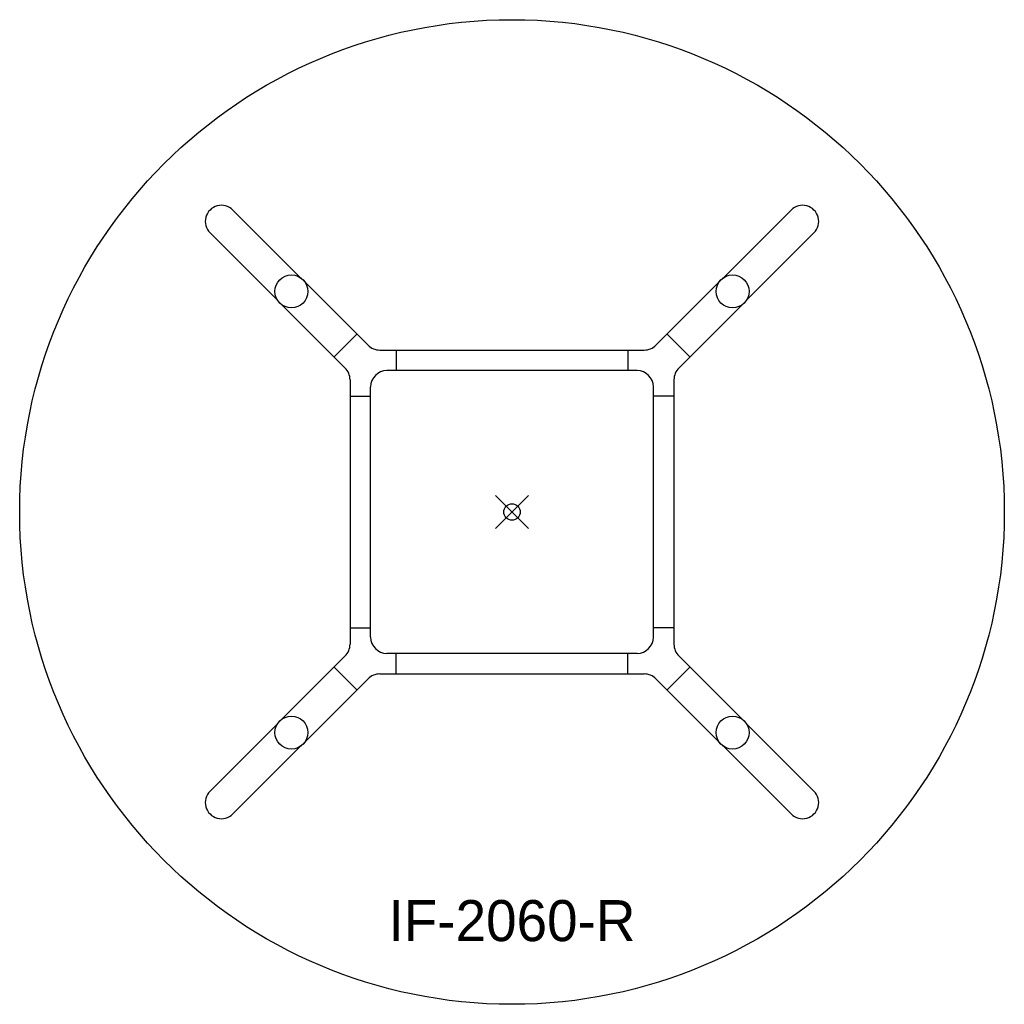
# Model space of a CAD drawing. Header units: inches. Extents: x -30 to 30, y -30 to 30.
import ezdxf
from ezdxf.enums import TextEntityAlignment as Align

# ---------------------------------------------------------------- set-up
doc = ezdxf.new("R2010")
doc.units = ezdxf.units.IN
doc.header["$PDMODE"] = 35
doc.layers.add('AFUCH-P', color=2, linetype='Continuous')
doc.layers.add('AFUCH-P-TN', color=2, linetype='Continuous')

msp = doc.modelspace()

# ---------------------------------------------------------------- linework, layer by layer
at = {"layer": 'AFUCH-P'}
for p, q in [((-8.771, 10.163), (-17.011, 18.402)), ((8.771, 10.163), (17.011, 18.402)), ((-10.163, 8.771), (-18.402, 17.011)), ((10.163, 8.771), (18.402, 17.011)), ((-9.453, 10.845), (-10.845, 9.453)), ((9.453, 10.845), (10.845, 9.453)), ((-8.064, 9.87), (8.064, 9.87)), ((-7.062, 9.87), (-7.062, 8.62)), ((7.062, 9.87), (7.062, 8.62)), ((7.62, 8.62), (-7.62, 8.62)), ((-9.87, 8.064), (-9.87, -8.064)), ((9.87, 8.064), (9.87, -8.064)), ((-8.62, -7.62), (-8.62, 7.62)), ((8.62, -7.62), (8.62, 7.62)), ((-9.87, 7.062), (-8.62, 7.062)), ((9.87, 7.062), (8.62, 7.062)), ((-9.87, -7.062), (-8.62, -7.062)), ((9.87, -7.062), (8.62, -7.062)), ((-10.163, -8.771), (-18.402, -17.011)), ((7.62, -8.62), (-7.62, -8.62)), ((-7.062, -9.87), (-7.062, -8.62)), ((7.062, -9.87), (7.062, -8.62)), ((10.163, -8.771), (18.402, -17.011)), ((-10.845, -9.453), (-9.453, -10.845)), ((10.845, -9.453), (9.453, -10.845)), ((-8.771, -10.163), (-17.011, -18.402)), ((-8.064, -9.87), (8.064, -9.87)), ((8.771, -10.163), (17.011, -18.402))]:
    msp.add_line(p, q, dxfattribs=at)
for centre, radius in [((0, 0), 30), ((-13.442, 13.442), 1.004), ((13.442, 13.442), 1.004), ((-13.442, -13.442), 1.004), ((13.442, -13.442), 1.004)]:
    msp.add_circle(centre, radius, dxfattribs=at)
for centre, radius, start, end in [((-17.706, 17.706), 0.984, 45, 225.0009), ((17.706, 17.706), 0.984, 314.9991, 135), ((-8.064, 10.87), 1, 225, 270), ((8.064, 10.87), 1, 270, 315), ((-10.87, 8.064), 1, 0, 45), ((-7.62, 7.62), 1, 90, 180), ((7.62, 7.62), 1, 360, 90), ((10.87, 8.064), 1, 135, 180), ((-7.62, -7.62), 1, 180, 270), ((7.62, -7.62), 1, 270, 360), ((-10.87, -8.064), 1, 315, 360), ((10.87, -8.064), 1, 180, 225), ((-8.064, -10.87), 1, 90, 135), ((8.064, -10.87), 1, 45, 90), ((-17.706, -17.706), 0.984, 135, 315.0009), ((17.706, -17.706), 0.984, 224.9991, 45)]:
    msp.add_arc(centre, radius, start, end, dxfattribs=at)
msp.add_point((0, 0), dxfattribs=at)

# ---------------------------------------------------------------- texts
at = {"layer": 'AFUCH-P-TN'}
msp.add_text('IF-2060-R', height=2.5, dxfattribs=at).set_placement((0, -26.15), align=Align.CENTER)

doc.saveas('drawing.dxf')
